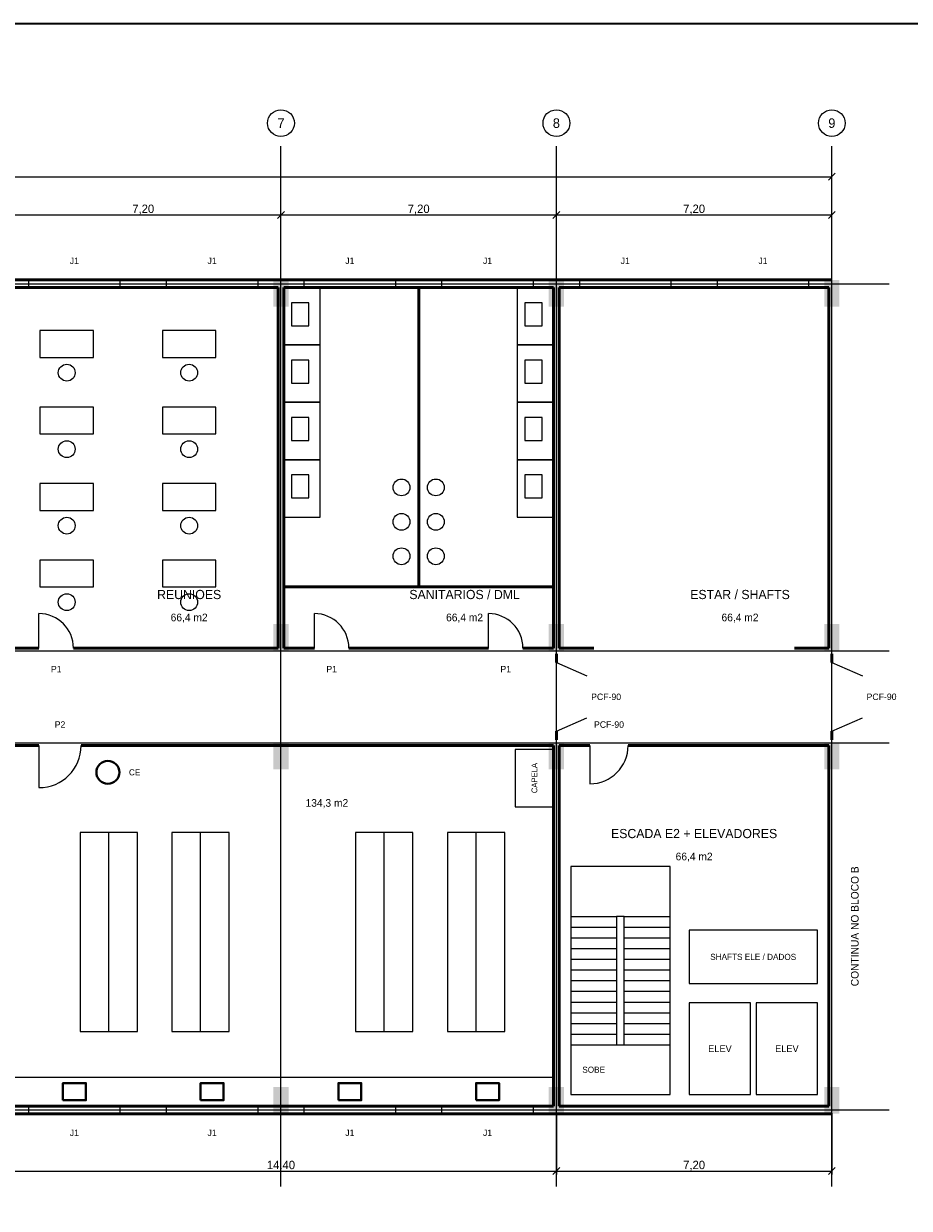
# Model space of a CAD drawing. Header units: metres. Extents: x -10 to 72.1, y -29 to 28.4.
# Tile 5 of 5: x 36.5 to 59.6, y -2.6 to 28.4. Entities that reach past the tile are written whole.
import ezdxf
from ezdxf.enums import TextEntityAlignment as Align

# ---------------------------------------------------------------- set-up
doc = ezdxf.new("R2010")
doc.units = ezdxf.units.M
for name, color, linetype, lineweight, true_color in [('COTA', 8, 'Continuous', 13, 0x6a6a6a), ('EIXO', 8, 'Continuous', 13, 0x6a6a6a), ('ESQUADRIA', 4, 'Continuous', 18, 0x007f9f), ('HID_AF', 5, 'Continuous', 40, 0x1d4ed8), ('HID_AP', 3, 'Continuous', 40, 0x15803d), ('MOBILIA', 9, 'Continuous', 13, 0xa8a8a8)]:
    doc.layers.add(name, color=color, linetype=linetype, lineweight=lineweight, true_color=true_color)
for name, color, linetype, lineweight in [('FOLHA', 7, 'Continuous', 35), ('PAREDE', 7, 'Continuous', 50), ('PILAR', 7, 'Continuous', 35), ('TEXTO', 7, 'Continuous', 18)]:
    doc.layers.add(name, color=color, linetype=linetype, lineweight=lineweight)

msp = doc.modelspace()

# ---------------------------------------------------------------- hatches: boundary and pattern name
at = {"layer": 'PILAR'}
for points in [[(43, 21), (43.4, 21), (43.4, 21.7), (43, 21.7)], [(50.2, 21), (50.6, 21), (50.6, 21.7), (50.2, 21.7)], [(57.4, 21), (57.8, 21), (57.8, 21.7), (57.4, 21.7)], [(43, 12), (43.4, 12), (43.4, 12.7), (43, 12.7)], [(50.2, 12), (50.6, 12), (50.6, 12.7), (50.2, 12.7)], [(57.4, 12), (57.8, 12), (57.8, 12.7), (57.4, 12.7)], [(43, 8.9), (43.4, 8.9), (43.4, 9.6), (43, 9.6)], [(50.2, 8.9), (50.6, 8.9), (50.6, 9.6), (50.2, 9.6)], [(57.4, 8.9), (57.8, 8.9), (57.8, 9.6), (57.4, 9.6)], [(43, -0.1), (43.4, -0.1), (43.4, 0.6), (43, 0.6)], [(50.2, -0.1), (50.6, -0.1), (50.6, 0.6), (50.2, 0.6)], [(57.4, -0.1), (57.8, -0.1), (57.8, 0.6), (57.4, 0.6)]]:
    msp.add_hatch(color=7, dxfattribs=at).paths.add_polyline_path(points)

# ---------------------------------------------------------------- linework, layer by layer
at = {"layer": 'COTA'}
for p, q in [((57.51, 24.31), (57.69, 24.49)), ((57.6, 21.69), (57.6, 24.49)), ((0, 24.4), (57.6, 24.4)), ((36, 23.4), (43.2, 23.4)), ((43.11, 23.31), (43.29, 23.49)), ((43.11, 23.31), (43.29, 23.49)), ((43.2, 21.69), (43.2, 23.49)), ((43.2, 21.69), (43.2, 23.49)), ((43.2, 23.4), (50.4, 23.4)), ((50.31, 23.31), (50.49, 23.49)), ((50.31, 23.31), (50.49, 23.49)), ((50.4, 21.69), (50.4, 23.49)), ((50.4, 21.69), (50.4, 23.49)), ((50.4, 23.4), (57.6, 23.4)), ((57.51, 23.31), (57.69, 23.49)), ((57.6, 21.69), (57.6, 23.49)), ((50.4, -0.09), (50.4, -1.69)), ((50.4, -0.09), (50.4, -1.69)), ((57.6, -0.09), (57.6, -1.69)), ((50.31, -1.69), (50.49, -1.51)), ((50.31, -1.69), (50.49, -1.51)), ((57.51, -1.69), (57.69, -1.51)), ((36, -1.6), (50.4, -1.6)), ((50.4, -1.6), (57.6, -1.6))]:
    msp.add_line(p, q, dxfattribs=at)
at = {"layer": 'EIXO'}
for p, q in [((43.2, -2), (43.2, 25.2)), ((50.4, -2), (50.4, 25.2)), ((57.6, -2), (57.6, 25.2)), ((57.6, -1.5), (57.6, 23.1)), ((-3.4, 21.6), (59.1, 21.6)), ((-3.4, 12), (59.1, 12)), ((-3.4, 9.6), (59.1, 9.6)), ((-3.4, 0), (59.1, 0))]:
    msp.add_line(p, q, dxfattribs=at)
for centre in [(43.2, 25.8), (50.4, 25.8), (57.6, 25.8)]:
    msp.add_circle(centre, 0.35, dxfattribs=at)
at = {"layer": 'ESQUADRIA'}
for p, q in [((36.6, 21.6), (39, 21.6)), ((40.2, 21.6), (42.6, 21.6)), ((43.8, 21.6), (46.2, 21.6)), ((47.4, 21.6), (49.8, 21.6)), ((51, 21.6), (53.4, 21.6)), ((54.6, 21.6), (57, 21.6)), ((36.875, 12.075), (36.875, 12.975)), ((44.075, 12.075), (44.075, 12.975)), ((48.625, 12.075), (48.625, 12.975)), ((50.4, 11.7), (51.2, 11.35)), ((57.6, 11.7), (58.4, 11.35)), ((50.4, 9.9), (51.2, 10.25)), ((57.6, 9.9), (58.4, 10.25)), ((36.875, 9.525), (36.875, 8.425)), ((51.275, 9.525), (51.275, 8.525)), ((36.6, 0), (39, 0)), ((40.2, 0), (42.6, 0)), ((43.8, 0), (46.2, 0)), ((47.4, 0), (49.8, 0))]:
    msp.add_line(p, q, dxfattribs=at)
for points in [[(36.6, 21.5), (39, 21.5), (39, 21.7), (36.6, 21.7)], [(40.2, 21.5), (42.6, 21.5), (42.6, 21.7), (40.2, 21.7)], [(43.8, 21.5), (46.2, 21.5), (46.2, 21.7), (43.8, 21.7)], [(47.4, 21.5), (49.8, 21.5), (49.8, 21.7), (47.4, 21.7)], [(51, 21.5), (53.4, 21.5), (53.4, 21.7), (51, 21.7)], [(54.6, 21.5), (57, 21.5), (57, 21.7), (54.6, 21.7)], [(36.6, -0.1), (39, -0.1), (39, 0.1), (36.6, 0.1)], [(40.2, -0.1), (42.6, -0.1), (42.6, 0.1), (40.2, 0.1)], [(43.8, -0.1), (46.2, -0.1), (46.2, 0.1), (43.8, 0.1)], [(47.4, -0.1), (49.8, -0.1), (49.8, 0.1), (47.4, 0.1)]]:
    msp.add_lwpolyline(points, close=True, dxfattribs=at)
for centre, radius, start, end in [((36.875, 12.075), 0.9, 0, 90), ((44.075, 12.075), 0.9, 0, 90), ((48.625, 12.075), 0.9, 0, 90), ((36.875, 9.525), 1.1, 270, 360), ((51.275, 9.525), 1, 270, 360)]:
    msp.add_arc(centre, radius, start, end, dxfattribs=at)
at = {"layer": 'FOLHA'}
msp.add_lwpolyline([(-10, -29), (72.1, -29), (72.1, 28.4), (-10, 28.4)], close=True, dxfattribs=at)
at = {"layer": 'HID_AF'}
for points in [[(37.5, 0.25), (38.1, 0.25), (38.1, 0.7), (37.5, 0.7)], [(41.1, 0.25), (41.7, 0.25), (41.7, 0.7), (41.1, 0.7)], [(44.7, 0.25), (45.3, 0.25), (45.3, 0.7), (44.7, 0.7)], [(48.3, 0.25), (48.9, 0.25), (48.9, 0.7), (48.3, 0.7)]]:
    msp.add_lwpolyline(points, close=True, dxfattribs=at)
at = {"layer": 'HID_AP'}
msp.add_circle((38.675, 8.825), 0.3, dxfattribs=at)
at = {"layer": 'MOBILIA'}
for p, q in [((38.7, 2.05), (38.7, 7.25)), ((41.1, 2.05), (41.1, 7.25)), ((45.9, 2.05), (45.9, 7.25)), ((48.3, 2.05), (48.3, 7.25)), ((50.775, 5.06), (51.975, 5.06)), ((52.175, 5.06), (53.375, 5.06)), ((50.775, 4.78), (51.975, 4.78)), ((52.175, 4.78), (53.375, 4.78)), ((50.775, 4.5), (51.975, 4.5)), ((52.175, 4.5), (53.375, 4.5)), ((50.775, 4.22), (51.975, 4.22)), ((52.175, 4.22), (53.375, 4.22)), ((50.775, 3.94), (51.975, 3.94)), ((52.175, 3.94), (53.375, 3.94)), ((50.775, 3.66), (51.975, 3.66)), ((52.175, 3.66), (53.375, 3.66)), ((50.775, 3.38), (51.975, 3.38)), ((50.775, 3.1), (51.975, 3.1)), ((52.175, 3.38), (53.375, 3.38)), ((52.175, 3.1), (53.375, 3.1)), ((50.775, 2.82), (51.975, 2.82)), ((52.175, 2.82), (53.375, 2.82)), ((50.775, 2.54), (51.975, 2.54)), ((52.175, 2.54), (53.375, 2.54)), ((50.775, 2.26), (51.975, 2.26)), ((52.175, 2.26), (53.375, 2.26)), ((50.775, 1.98), (51.975, 1.98)), ((52.175, 1.98), (53.375, 1.98)), ((50.775, 1.7), (51.975, 1.7)), ((52.175, 1.7), (53.375, 1.7))]:
    msp.add_line(p, q, dxfattribs=at)
for points in [[(43.275, 20), (44.225, 20), (44.225, 21.5), (43.275, 21.5)], [(49.375, 20), (50.325, 20), (50.325, 21.5), (49.375, 21.5)], [(43.475, 20.5), (43.925, 20.5), (43.925, 21.1), (43.475, 21.1)], [(49.575, 20.5), (50.025, 20.5), (50.025, 21.1), (49.575, 21.1)], [(36.9, 19.675), (38.3, 19.675), (38.3, 20.375), (36.9, 20.375)], [(40.1, 19.675), (41.5, 19.675), (41.5, 20.375), (40.1, 20.375)], [(43.275, 18.5), (44.225, 18.5), (44.225, 20), (43.275, 20)], [(49.375, 18.5), (50.325, 18.5), (50.325, 20), (49.375, 20)], [(43.475, 19), (43.925, 19), (43.925, 19.6), (43.475, 19.6)], [(49.575, 19), (50.025, 19), (50.025, 19.6), (49.575, 19.6)], [(36.9, 17.675), (38.3, 17.675), (38.3, 18.375), (36.9, 18.375)], [(40.1, 17.675), (41.5, 17.675), (41.5, 18.375), (40.1, 18.375)], [(43.275, 17), (44.225, 17), (44.225, 18.5), (43.275, 18.5)], [(49.375, 17), (50.325, 17), (50.325, 18.5), (49.375, 18.5)], [(43.475, 17.5), (43.925, 17.5), (43.925, 18.1), (43.475, 18.1)], [(49.575, 17.5), (50.025, 17.5), (50.025, 18.1), (49.575, 18.1)], [(43.275, 15.5), (44.225, 15.5), (44.225, 17), (43.275, 17)], [(49.375, 15.5), (50.325, 15.5), (50.325, 17), (49.375, 17)], [(43.475, 16), (43.925, 16), (43.925, 16.6), (43.475, 16.6)], [(49.575, 16), (50.025, 16), (50.025, 16.6), (49.575, 16.6)], [(36.9, 15.675), (38.3, 15.675), (38.3, 16.375), (36.9, 16.375)], [(40.1, 15.675), (41.5, 15.675), (41.5, 16.375), (40.1, 16.375)], [(36.9, 13.675), (38.3, 13.675), (38.3, 14.375), (36.9, 14.375)], [(40.1, 13.675), (41.5, 13.675), (41.5, 14.375), (40.1, 14.375)], [(49.325, 7.925), (50.325, 7.925), (50.325, 9.425), (49.325, 9.425)], [(37.95, 2.05), (39.45, 2.05), (39.45, 7.25), (37.95, 7.25)], [(40.35, 2.05), (41.85, 2.05), (41.85, 7.25), (40.35, 7.25)], [(45.15, 2.05), (46.65, 2.05), (46.65, 7.25), (45.15, 7.25)], [(47.55, 2.05), (49.05, 2.05), (49.05, 7.25), (47.55, 7.25)], [(50.775, 0.4), (53.375, 0.4), (53.375, 6.36), (50.775, 6.36)], [(51.975, 1.7), (52.175, 1.7), (52.175, 5.06), (51.975, 5.06)], [(53.875, 3.3), (57.225, 3.3), (57.225, 4.7), (53.875, 4.7)], [(53.875, 0.4), (55.475, 0.4), (55.475, 2.8), (53.875, 2.8)], [(55.625, 0.4), (57.225, 0.4), (57.225, 2.8), (55.625, 2.8)], [(36.075, 0.1), (50.325, 0.1), (50.325, 0.85), (36.075, 0.85)]]:
    msp.add_lwpolyline(points, close=True, dxfattribs=at)
for centre in [(37.6, 19.275), (40.8, 19.275), (37.6, 17.275), (40.8, 17.275), (46.35, 16.275), (47.25, 16.275), (37.6, 15.275), (40.8, 15.275), (46.35, 15.375), (47.25, 15.375), (46.35, 14.475), (47.25, 14.475), (37.6, 13.275), (40.8, 13.275)]:
    msp.add_circle(centre, 0.22, dxfattribs=at)
at = {"layer": 'PAREDE'}
for p, q in [((-0.1, 21.7), (57.6, 21.7)), ((36.075, 21.5), (43.125, 21.5)), ((43.125, 12.075), (43.125, 21.5)), ((43.275, 12.075), (43.275, 21.5)), ((43.275, 21.5), (50.325, 21.5)), ((46.8, 13.675), (46.8, 21.5)), ((50.325, 12.075), (50.325, 21.5)), ((50.475, 12.075), (50.475, 21.5)), ((50.475, 21.5), (57.525, 21.5)), ((57.525, 12.075), (57.525, 21.5)), ((43.275, 13.675), (50.325, 13.675)), ((36.075, 12.075), (36.875, 12.075)), ((37.775, 12.075), (43.125, 12.075)), ((43.275, 12.075), (44.075, 12.075)), ((44.975, 12.075), (48.625, 12.075)), ((49.525, 12.075), (50.325, 12.075)), ((50.4, 11.925), (50.4, 11.7)), ((50.475, 12.075), (51.375, 12.075)), ((56.625, 12.075), (57.525, 12.075)), ((57.6, 11.925), (57.6, 11.7)), ((50.4, 9.675), (50.4, 9.9)), ((57.6, 9.675), (57.6, 9.9)), ((36.075, 9.525), (36.875, 9.525)), ((37.975, 9.525), (50.325, 9.525)), ((50.325, 0.1), (50.325, 9.525)), ((50.475, 0.1), (50.475, 9.525)), ((50.475, 9.525), (51.275, 9.525)), ((52.275, 9.525), (57.525, 9.525)), ((57.525, 0.1), (57.525, 9.525)), ((36.075, 0.1), (50.325, 0.1)), ((50.475, 0.1), (57.525, 0.1)), ((-0.1, -0.1), (57.6, -0.1))]:
    msp.add_line(p, q, dxfattribs=at)

# ---------------------------------------------------------------- texts
at = {"layer": 'COTA'}
for s, p in [('7,20', (39.6, 23.56)), ('7,20', (46.8, 23.56)), ('7,20', (54, 23.56)), ('14,40', (43.2, -1.44)), ('7,20', (54, -1.44))]:
    msp.add_text(s, height=0.22, dxfattribs=at).set_placement(p, align=Align.MIDDLE_CENTER)
msp.add_text('CONTINUA NO BLOCO B', height=0.2, rotation=90, dxfattribs=at).set_placement((58.2, 4.8), align=Align.MIDDLE_CENTER)
at = {"layer": 'EIXO'}
for s, p in [('7', (43.2, 25.8)), ('8', (50.4, 25.8)), ('9', (57.6, 25.8))]:
    msp.add_text(s, height=0.25, dxfattribs=at).set_placement(p, align=Align.MIDDLE_CENTER)
at = {"layer": 'ESQUADRIA'}
for s, p in [('J1', (37.8, 22.2)), ('J1', (41.4, 22.2)), ('J1', (45, 22.2)), ('J1', (48.6, 22.2)), ('J1', (52.2, 22.2)), ('J1', (55.8, 22.2)), ('P1', (37.325, 11.525)), ('P1', (44.525, 11.525)), ('P1', (49.075, 11.525)), ('PCF-90', (51.7, 10.8)), ('PCF-90', (58.9, 10.8)), ('P2', (37.425, 10.075)), ('PCF-90', (51.775, 10.075)), ('J1', (37.8, -0.6)), ('J1', (41.4, -0.6)), ('J1', (45, -0.6)), ('J1', (48.6, -0.6))]:
    msp.add_text(s, height=0.17, dxfattribs=at).set_placement(p, align=Align.MIDDLE_CENTER)
at = {"layer": 'HID_AP'}
msp.add_text('CE', height=0.16, dxfattribs=at).set_placement((39.375, 8.825), align=Align.MIDDLE_CENTER)
at = {"layer": 'MOBILIA'}
msp.add_text('CAPELA', height=0.15, rotation=90, dxfattribs=at).set_placement((49.825, 8.675), align=Align.MIDDLE_CENTER)
for s, height, p in [('SHAFTS ELE / DADOS', 0.16, (55.545, 4)), ('ELEV', 0.18, (54.675, 1.6)), ('ELEV', 0.18, (56.425, 1.6)), ('SOBE', 0.16, (51.375, 1.05))]:
    msp.add_text(s, height=height, dxfattribs=at).set_placement(p, align=Align.MIDDLE_CENTER)
at = {"layer": 'TEXTO'}
for s, height, p in [('REUNIOES', 0.24, (40.8, 13.475)), ('SANITARIOS / DML', 0.24, (48, 13.475)), ('ESTAR / SHAFTS', 0.24, (55.2, 13.475)), ('66,4 m2', 0.2, (40.8, 12.875)), ('66,4 m2', 0.2, (48, 12.875)), ('66,4 m2', 0.2, (55.2, 12.875)), ('134,3 m2', 0.2, (44.4, 8.025)), ('ESCADA E2 + ELEVADORES', 0.24, (54, 7.225)), ('66,4 m2', 0.2, (54, 6.625))]:
    msp.add_text(s, height=height, dxfattribs=at).set_placement(p, align=Align.MIDDLE_CENTER)

doc.saveas('drawing.dxf')
